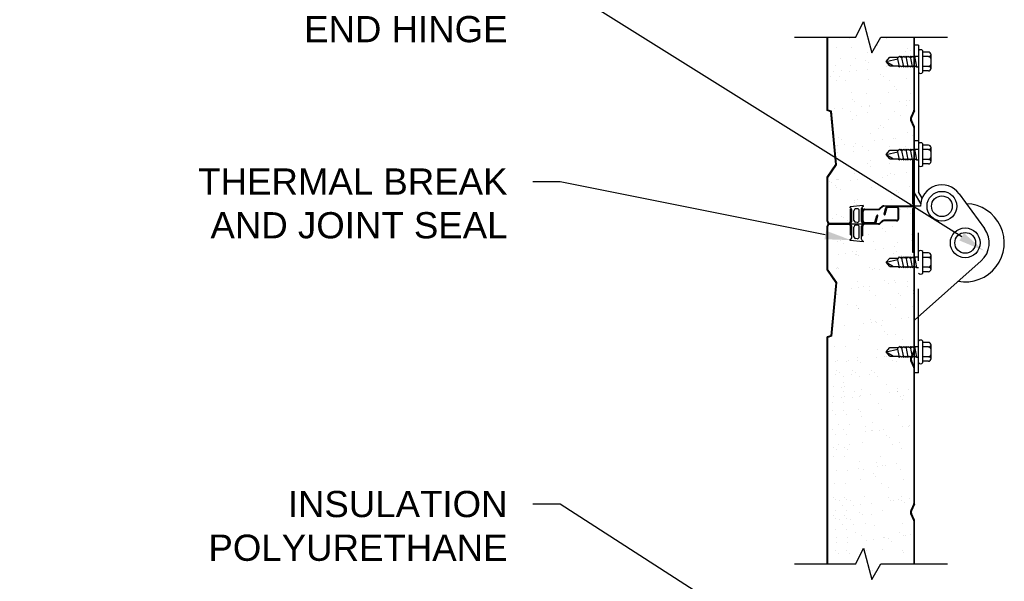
# Model space of a CAD drawing. Header units: inches. Extents: x 168.8 to 189.1, y 234.4 to 247.7.
# Tile 2 of 6: x 171.8 to 175.3, y 241.4 to 243.5. Entities that reach past the tile are written whole.
import ezdxf
from ezdxf import colors
from ezdxf.entities.mleader import LeaderData, LeaderLine
from ezdxf.math import Vec2, Vec3

# ---------------------------------------------------------------- set-up
doc = ezdxf.new("R2010")
doc.units = ezdxf.units.IN
doc.header["$LTSCALE"] = 0.25
doc.header["$MEASUREMENT"] = 0
doc.linetypes.add('HIDDEN3', pattern=[0.09375, 0.0625, -0.03125])
doc.layers.add('594', color=7, linetype='Continuous')
doc.layers.add('ANNOTATIONS', color=1, linetype='Continuous')
doc.styles.add('ARIAL', font='arial.ttf', dxfattribs={"height": 0.09375})

msp = doc.modelspace()

# ---------------------------------------------------------------- linework, layer by layer
at = {"layer": '594'}
for p, q in [((174.81678, 243.39176), (174.84394, 243.44816)), ((174.84394, 243.44816), (174.8745, 243.33612)), ((174.59734, 243.39176), (174.81678, 243.39176)), ((174.71466, 243.1296), (174.71466, 243.39176)), ((174.71716, 243.13143), (174.71716, 243.39176)), ((174.79495, 243.38637), (174.79495, 243.38637)), ((174.8745, 243.33612), (174.9063, 243.39176)), ((174.9063, 243.39176), (175.14448, 243.39176)), ((174.92583, 243.38804), (174.92583, 243.38804)), ((175.02513, 243.13236), (175.02513, 243.39176)), ((175.02716, 243.13236), (175.02716, 243.39176)), ((174.74879, 243.35425), (174.74879, 243.35425)), ((174.80257, 243.35425), (174.80257, 243.35425)), ((174.89549, 243.36299), (174.89549, 243.36299)), ((175.00264, 243.35253), (175.00264, 243.35253)), ((175.01186, 243.34409), (175.01186, 243.34409)), ((175.04138, 243.36372), (175.02716, 243.36372)), ((175.04138, 243.36372), (175.04138, 242.83955)), ((175.05692, 243.2665), (175.05692, 243.34376)), ((174.76191, 243.31435), (174.76191, 243.31435)), ((174.81569, 243.31435), (174.81569, 243.31435)), ((174.85234, 243.30865), (174.85234, 243.30865)), ((174.85839, 243.3363), (174.85839, 243.3363)), ((174.92606, 243.30513), (174.93856, 243.32036)), ((174.92606, 243.30513), (174.96712, 243.31523)), ((174.93856, 243.32036), (174.96997, 243.32036)), ((174.9731, 243.28614), (174.96606, 243.32036)), ((174.96997, 243.32036), (174.9731, 243.32411)), ((174.9731, 243.32411), (174.97778, 243.32036)), ((174.97778, 243.32036), (174.98091, 243.32411)), ((174.98091, 243.32411), (174.98559, 243.32036)), ((174.98873, 243.28614), (174.98091, 243.32411)), ((174.98559, 243.32036), (174.98873, 243.32411)), ((174.98873, 243.32411), (174.9934, 243.32036)), ((174.9934, 243.32036), (174.99654, 243.32411)), ((174.99344, 243.34116), (174.99344, 243.34116)), ((174.99654, 243.32411), (175.00122, 243.32036)), ((175.00435, 243.28614), (174.99654, 243.32411)), ((175.00122, 243.32036), (175.00435, 243.32411)), ((175.00435, 243.32411), (175.00903, 243.32036)), ((175.00903, 243.32036), (175.01216, 243.32411)), ((175.01216, 243.32411), (175.01684, 243.32036)), ((175.01998, 243.28614), (175.01216, 243.32411)), ((175.01684, 243.32036), (175.01998, 243.32411)), ((175.01998, 243.32411), (175.02465, 243.32036)), ((175.02465, 243.32036), (175.02779, 243.32411)), ((175.02779, 243.32411), (175.04138, 243.32411)), ((175.0356, 243.28614), (175.02779, 243.32411)), ((175.07685, 243.33872), (175.05692, 243.33872)), ((175.07685, 243.32271), (175.05692, 243.32271)), ((175.08622, 243.28091), (175.08622, 243.32935)), ((174.74432, 243.29003), (174.74432, 243.29003)), ((174.7981, 243.29003), (174.7981, 243.29003)), ((174.85935, 243.27767), (174.85935, 243.27767)), ((174.86155, 243.30021), (174.86155, 243.30021)), ((174.93856, 243.28989), (174.92606, 243.30513)), ((174.92606, 243.30513), (174.952, 243.28989)), ((174.92726, 243.28662), (174.92726, 243.28662)), ((174.92898, 243.2917), (174.92898, 243.2917)), ((174.93856, 243.28989), (174.96842, 243.28989)), ((174.96842, 243.28989), (174.9731, 243.28614)), ((174.9731, 243.28614), (174.97624, 243.28989)), ((174.97624, 243.28989), (174.98091, 243.28614)), ((174.98091, 243.28614), (174.98405, 243.28989)), ((174.98405, 243.28989), (174.98873, 243.28614)), ((174.98873, 243.28614), (174.99186, 243.28989)), ((174.99186, 243.28989), (174.99654, 243.28614)), ((174.99654, 243.28614), (174.99967, 243.28989)), ((174.99967, 243.28989), (175.00435, 243.28614)), ((175.00435, 243.28614), (175.00749, 243.28989)), ((175.00749, 243.28989), (175.01216, 243.28614)), ((175.01216, 243.28614), (175.0153, 243.28989)), ((175.0153, 243.28989), (175.01998, 243.28614)), ((175.01998, 243.28614), (175.02311, 243.28989)), ((175.02311, 243.28989), (175.02779, 243.28614)), ((175.02779, 243.28614), (175.03092, 243.28989)), ((175.03092, 243.28989), (175.0356, 243.28614)), ((175.0356, 243.28614), (175.04138, 243.28614)), ((175.07685, 243.28755), (175.05692, 243.28755)), ((174.7274, 243.25094), (174.7274, 243.25094)), ((174.73889, 243.2689), (174.73889, 243.2689)), ((174.75908, 243.25094), (174.75908, 243.25094)), ((174.76492, 243.27232), (174.76492, 243.27232)), ((174.79268, 243.2689), (174.79268, 243.2689)), ((174.8187, 243.27232), (174.8187, 243.27232)), ((174.86154, 243.23996), (174.86154, 243.23996)), ((174.90505, 243.26035), (174.90505, 243.26035)), ((174.91479, 243.25122), (174.91479, 243.25122)), ((174.93587, 243.23779), (174.93587, 243.23779)), ((174.99659, 243.24482), (174.99659, 243.24482)), ((175.07685, 243.27153), (175.05692, 243.27153)), ((174.74848, 243.23751), (174.74848, 243.23751)), ((174.78017, 243.23751), (174.78017, 243.23751)), ((174.95482, 243.21474), (174.95482, 243.21474)), ((174.96403, 243.2063), (174.96403, 243.2063)), ((174.80125, 243.19369), (174.80125, 243.19369)), ((174.80451, 243.17086), (174.80451, 243.17086)), ((174.85607, 243.18915), (174.85607, 243.18915)), ((174.93213, 243.19536), (174.93213, 243.19536)), ((175.01178, 243.18943), (175.01178, 243.18943)), ((174.73918, 243.13657), (174.73918, 243.13657)), ((174.77086, 243.13657), (174.77086, 243.13657)), ((174.81373, 243.16241), (174.81373, 243.16241)), ((174.83878, 243.14551), (174.83878, 243.14551)), ((174.86469, 243.14362), (174.86469, 243.14362)), ((174.8648, 243.14893), (174.8648, 243.14893)), ((174.90545, 243.15429), (174.90545, 243.15429)), ((174.97336, 243.16323), (174.97336, 243.16323)), ((174.99939, 243.16665), (174.99939, 243.16665)), ((174.99974, 243.14848), (174.99974, 243.14848)), ((175.00753, 243.16644), (175.00753, 243.16644)), ((174.72746, 243.12552), (174.71466, 243.1296)), ((174.7298, 243.1274), (174.71716, 243.13143)), ((174.74495, 242.93643), (174.72746, 243.12552)), ((174.74752, 242.93578), (174.7298, 243.1274)), ((174.79946, 243.12573), (174.79946, 243.12573)), ((174.8044, 243.09735), (174.8044, 243.09735)), ((174.82055, 243.1123), (174.82055, 243.1123)), ((174.85723, 243.12255), (174.85723, 243.12255)), ((174.93528, 243.09902), (174.93528, 243.09902)), ((174.95517, 243.12602), (174.95517, 243.12602)), ((174.97626, 243.11258), (174.97626, 243.11258)), ((175.0246, 243.12988), (175.01403, 243.10613)), ((175.02646, 243.12906), (175.01588, 243.1053)), ((174.89645, 243.06394), (174.89645, 243.06394)), ((174.90699, 243.07695), (174.90699, 243.07695)), ((174.91621, 243.06851), (174.91621, 243.06851)), ((175.0246, 243.07069), (175.01403, 243.09444)), ((175.02646, 243.07151), (175.01588, 243.09526)), ((175.02513, 242.79575), (175.02513, 243.06821)), ((175.02716, 242.79575), (175.02716, 243.06821)), ((174.73994, 243.04789), (174.73994, 243.04789)), ((174.75669, 243.03307), (174.75669, 243.03307)), ((174.86784, 243.04727), (174.86784, 243.04727)), ((174.95155, 243.0309), (174.95155, 243.0309)), ((174.95971, 243.02865), (174.95971, 243.02865)), ((175.00289, 243.05214), (175.00289, 243.05214)), ((175.01946, 243.03984), (175.01946, 243.03984)), ((174.75029, 243.0044), (174.75029, 243.0044)), ((174.7659, 243.02462), (174.7659, 243.02462)), ((174.77631, 243.00783), (174.77631, 243.00783)), ((174.80755, 243.00101), (174.80755, 243.00101)), ((174.81696, 243.01318), (174.81696, 243.01318)), ((174.83985, 243.00053), (174.83985, 243.00053)), ((174.88488, 243.02212), (174.88488, 243.02212)), ((174.9109, 243.02555), (174.9109, 243.02555)), ((174.93843, 243.00268), (174.93843, 243.00268)), ((174.96997, 242.98771), (174.9731, 242.99146)), ((174.9731, 242.99146), (174.97778, 242.98771)), ((174.97778, 242.98771), (174.98091, 242.99146)), ((174.98873, 242.95349), (174.98091, 242.99146)), ((174.98091, 242.99146), (174.98559, 242.98771)), ((174.98559, 242.98771), (174.98873, 242.99146)), ((174.98873, 242.99146), (174.9934, 242.98771)), ((174.9934, 242.98771), (174.99654, 242.99146)), ((174.99555, 243.00081), (174.99555, 243.00081)), ((174.99654, 242.99146), (175.00122, 242.98771)), ((175.00435, 242.95349), (174.99654, 242.99146)), ((175.00122, 242.98771), (175.00435, 242.99146)), ((175.00435, 242.99146), (175.00903, 242.98771)), ((175.00903, 242.98771), (175.01216, 242.99146)), ((175.01998, 242.95349), (175.01216, 242.99146)), ((175.01216, 242.99146), (175.01684, 242.98771)), ((175.01684, 242.98771), (175.01998, 242.99146)), ((175.01998, 242.99146), (175.02465, 242.98771)), ((175.02465, 242.98771), (175.02779, 242.99146)), ((175.04138, 243.022), (175.02716, 243.022)), ((175.0356, 242.95349), (175.02779, 242.99146)), ((175.02779, 242.99146), (175.04138, 242.99146)), ((175.05692, 242.93384), (175.05692, 243.0111)), ((175.07685, 243.00607), (175.05692, 243.00607)), ((175.08622, 242.94825), (175.08622, 242.99669)), ((174.75085, 242.97986), (174.75085, 242.97986)), ((174.8094, 242.98476), (174.8094, 242.98476)), ((174.86093, 242.9871), (174.86093, 242.9871)), ((174.92606, 242.97247), (174.93856, 242.98771)), ((174.92606, 242.97247), (174.96712, 242.98257)), ((174.93856, 242.95724), (174.92606, 242.97247)), ((174.92606, 242.97247), (174.952, 242.95724)), ((174.93856, 242.98771), (174.96997, 242.98771)), ((174.93856, 242.95724), (174.96842, 242.95724)), ((174.9731, 242.95349), (174.96606, 242.98771)), ((174.96842, 242.95724), (174.9731, 242.95349)), ((174.9731, 242.95349), (174.97624, 242.95724)), ((174.97624, 242.95724), (174.98091, 242.95349)), ((174.98091, 242.95349), (174.98405, 242.95724)), ((174.98405, 242.95724), (174.98873, 242.95349)), ((174.98873, 242.95349), (174.99186, 242.95724)), ((174.99186, 242.95724), (174.99654, 242.95349)), ((174.99654, 242.95349), (174.99967, 242.95724)), ((174.99967, 242.95724), (175.00435, 242.95349)), ((175.00435, 242.95349), (175.00749, 242.95724)), ((175.00749, 242.95724), (175.01216, 242.95349)), ((175.01216, 242.95349), (175.0153, 242.95724)), ((175.0153, 242.95724), (175.01998, 242.95349)), ((175.01998, 242.95349), (175.02311, 242.95724)), ((175.02311, 242.95724), (175.02779, 242.95349)), ((175.02779, 242.95349), (175.03092, 242.95724)), ((175.03092, 242.95724), (175.0356, 242.95349)), ((175.07685, 242.99005), (175.05692, 242.99005)), ((174.71466, 242.89145), (174.74495, 242.93643)), ((174.71716, 242.89069), (174.74752, 242.93578)), ((174.78113, 242.93846), (174.78113, 242.93846)), ((174.85917, 242.93916), (174.85917, 242.93916)), ((174.86838, 242.93072), (174.86838, 242.93072)), ((174.87099, 242.95093), (174.87099, 242.95093)), ((174.93684, 242.93874), (174.93684, 242.93874)), ((175.01966, 242.952), (175.01966, 242.79575)), ((175.02513, 242.952), (175.01966, 242.952)), ((175.0356, 242.95349), (175.04138, 242.95349)), ((175.07685, 242.95489), (175.05692, 242.95489)), ((175.07685, 242.93888), (175.05692, 242.93888)), ((174.71466, 242.73372), (174.71466, 242.89145)), ((174.71716, 242.73372), (174.71716, 242.89069)), ((174.8107, 242.90467), (174.8107, 242.90467)), ((174.86306, 242.88979), (174.86306, 242.88979)), ((174.91188, 242.89086), (174.91188, 242.89086)), ((174.93098, 242.89873), (174.93098, 242.89873)), ((174.94158, 242.90634), (174.94158, 242.90634)), ((174.957, 242.90216), (174.957, 242.90216)), ((174.99765, 242.90751), (174.99765, 242.90751)), ((174.72452, 242.87504), (174.72452, 242.87504)), ((174.72847, 242.87207), (174.72847, 242.87207)), ((174.7456, 242.86161), (174.7456, 242.86161)), ((174.74624, 242.85521), (174.74624, 242.85521)), ((174.7477, 242.88351), (174.7477, 242.88351)), ((174.75266, 242.88161), (174.75266, 242.88161)), ((174.75569, 242.88407), (174.75569, 242.88407)), ((174.79639, 242.88101), (174.79639, 242.88101)), ((174.82241, 242.88444), (174.82241, 242.88444)), ((174.87414, 242.85459), (174.87414, 242.85459)), ((174.88023, 242.87532), (174.88023, 242.87532)), ((174.90131, 242.86189), (174.90131, 242.86189)), ((175.00919, 242.85946), (175.00919, 242.85946)), ((174.76158, 242.84697), (174.76158, 242.84697)), ((174.96165, 242.84525), (174.96165, 242.84525)), ((174.97087, 242.83681), (174.97087, 242.83681)), ((175.04928, 242.79742), (175.02716, 242.83574)), ((175.05448, 242.81685), (175.04138, 242.83955)), ((175.18631, 242.83257), (175.2777, 242.70751)), ((174.84325, 242.79013), (174.79638, 242.7852)), ((174.79638, 242.78191), (174.79638, 242.7852)), ((174.81134, 242.80137), (174.81134, 242.80137)), ((174.81385, 242.80833), (174.81385, 242.80833)), ((174.82056, 242.79293), (174.82056, 242.79293)), ((174.82151, 242.81325), (174.82151, 242.81325)), ((174.837, 242.73361), (174.837, 242.78001)), ((174.8395, 242.78044), (174.84153, 242.78044)), ((174.8395, 242.73528), (174.8395, 242.78044)), ((174.84153, 242.73528), (174.84153, 242.78044)), ((174.84325, 242.79013), (174.84325, 242.787)), ((174.91103, 242.78728), (174.90301, 242.77926)), ((174.91246, 242.78584), (174.90444, 242.77782)), ((174.91677, 242.78966), (175.01903, 242.78966)), ((175.01903, 242.78763), (174.91677, 242.78763)), ((174.91816, 242.75939), (174.92355, 242.78004)), ((175.01903, 242.7856), (174.93337, 242.7856)), ((174.96247, 242.78357), (174.93337, 242.78357)), ((174.94473, 242.81), (174.94473, 242.81)), ((174.97722, 242.81353), (174.97722, 242.81353)), ((175.01436, 242.79695), (175.01436, 242.79695)), ((175.01966, 242.79575), (175.02513, 242.79575)), ((175.04865, 242.78763), (175.02716, 242.78763)), ((174.74939, 242.75886), (174.74939, 242.75886)), ((174.7649, 242.74983), (174.7649, 242.74983)), ((174.77457, 242.74868), (174.77457, 242.74868)), ((174.79763, 242.73372), (174.79763, 242.77732)), ((174.79763, 242.77732), (174.80013, 242.77732)), ((174.80013, 242.73372), (174.80013, 242.77732)), ((174.80263, 242.73361), (174.80263, 242.77492)), ((174.81044, 242.73691), (174.81044, 242.77162)), ((174.82229, 242.7785), (174.81604, 242.77784)), ((174.82919, 242.73625), (174.82919, 242.77228)), ((174.84356, 242.73528), (174.84356, 242.76935)), ((174.84966, 242.77747), (174.8987, 242.77747)), ((174.84966, 242.77544), (174.8987, 242.77544)), ((174.88676, 242.73369), (174.89239, 242.75441)), ((174.88872, 242.73316), (174.89435, 242.75388)), ((174.89068, 242.73262), (174.89631, 242.75335)), ((174.92013, 242.75888), (174.92551, 242.77952)), ((174.92209, 242.75837), (174.92748, 242.77901)), ((174.96856, 242.74341), (174.96856, 242.77747)), ((174.9706, 242.74341), (174.9706, 242.77747)), ((174.97708, 242.77534), (174.97708, 242.77534)), ((175.0031, 242.77877), (175.0031, 242.77877)), ((175.01234, 242.76312), (175.01234, 242.76312)), ((175.01966, 242.7795), (175.01966, 242.62325)), ((175.02513, 242.7795), (175.01966, 242.7795)), ((175.02513, 242.27267), (175.02513, 242.7795)), ((175.02716, 242.27267), (175.02716, 242.7795)), ((174.71466, 242.55881), (174.71466, 242.71638)), ((174.71716, 242.55957), (174.71716, 242.71638)), ((174.72325, 242.72763), (174.79153, 242.72763)), ((174.72325, 242.72513), (174.79153, 242.72513)), ((174.72325, 242.72497), (174.79153, 242.72497)), ((174.79153, 242.72247), (174.72325, 242.72247)), ((174.73392, 242.74333), (174.73392, 242.74333)), ((174.78599, 242.7364), (174.78599, 242.7364)), ((174.79638, 242.72662), (174.79638, 242.72348)), ((174.79638, 242.72513), (174.84285, 242.72513)), ((174.79763, 242.68497), (174.79763, 242.71638)), ((174.80013, 242.68497), (174.80013, 242.71638)), ((174.80263, 242.67518), (174.80263, 242.71649)), ((174.81044, 242.67848), (174.81044, 242.71319)), ((174.82229, 242.73004), (174.81604, 242.73069)), ((174.82229, 242.72006), (174.81604, 242.71941)), ((174.82919, 242.67782), (174.82919, 242.71385)), ((174.837, 242.67009), (174.837, 242.71649)), ((174.8395, 242.68185), (174.8395, 242.71685)), ((174.84153, 242.68185), (174.84153, 242.71685)), ((174.84285, 242.72342), (174.84285, 242.72668)), ((174.89854, 242.72497), (174.84763, 242.72497)), ((174.89854, 242.72294), (174.84763, 242.72294)), ((174.84966, 242.72919), (174.88088, 242.72919)), ((174.84966, 242.72716), (174.88088, 242.72716)), ((174.84966, 242.72513), (174.88088, 242.72513)), ((174.91103, 242.73494), (174.90285, 242.72676)), ((174.91246, 242.7335), (174.90429, 242.72532)), ((174.96247, 242.73732), (174.91677, 242.73732)), ((174.96247, 242.73528), (174.91677, 242.73528)), ((174.94788, 242.71365), (174.94788, 242.71365)), ((174.79763, 242.68497), (174.80013, 242.68497)), ((174.84153, 242.68185), (174.8395, 242.68185)), ((174.86189, 242.68804), (174.86189, 242.68804)), ((174.91382, 242.70746), (174.91382, 242.70746)), ((174.92304, 242.69902), (174.92304, 242.69902)), ((175.0176, 242.68833), (175.0176, 242.68833)), ((174.75254, 242.66252), (174.75254, 242.66252)), ((174.76352, 242.66358), (174.76352, 242.66358)), ((174.77273, 242.65514), (174.77273, 242.65514)), ((174.79638, 242.6649), (174.79638, 242.66819)), ((174.84325, 242.65997), (174.79638, 242.6649)), ((174.82229, 242.6716), (174.81604, 242.67226)), ((174.84325, 242.6631), (174.84325, 242.65997)), ((174.88044, 242.66191), (174.88044, 242.66191)), ((174.95526, 242.64301), (174.95526, 242.64301)), ((174.96654, 242.65916), (174.96654, 242.65916)), ((175.01549, 242.66678), (175.01549, 242.66678)), ((174.754, 242.61652), (174.754, 242.61652)), ((174.78002, 242.61994), (174.78002, 242.61994)), ((174.80528, 242.62463), (174.80528, 242.62463)), ((174.81623, 242.61528), (174.81623, 242.61528)), ((174.82015, 242.61564), (174.82015, 242.61564)), ((174.82067, 242.62529), (174.82067, 242.62529)), ((174.82637, 242.6112), (174.82637, 242.6112)), ((174.88859, 242.63424), (174.88859, 242.63424)), ((174.91461, 242.63766), (174.91461, 242.63766)), ((174.95103, 242.61731), (174.95103, 242.61731)), ((174.96099, 242.62491), (174.96099, 242.62491)), ((174.96997, 242.60247), (174.9731, 242.60622)), ((174.9731, 242.60622), (174.97778, 242.60247)), ((174.97778, 242.60247), (174.98091, 242.60622)), ((174.98873, 242.56825), (174.98091, 242.60622)), ((174.98091, 242.60622), (174.98559, 242.60247)), ((174.98207, 242.61148), (174.98207, 242.61148)), ((174.98559, 242.60247), (174.98873, 242.60622)), ((174.98873, 242.60622), (174.9934, 242.60247)), ((174.9934, 242.60247), (174.99654, 242.60622)), ((174.99654, 242.60622), (175.00122, 242.60247)), ((175.00435, 242.56825), (174.99654, 242.60622)), ((175.00122, 242.60247), (175.00435, 242.60622)), ((175.00435, 242.60622), (175.00903, 242.60247)), ((175.00903, 242.60247), (175.01216, 242.60622)), ((175.01998, 242.56825), (175.01216, 242.60622)), ((175.01216, 242.60622), (175.01684, 242.60247)), ((175.01631, 242.61356), (175.01631, 242.61356)), ((175.01684, 242.60247), (175.01998, 242.60622)), ((175.01966, 242.62325), (175.02513, 242.62325)), ((175.01998, 242.60622), (175.02465, 242.60247)), ((175.02465, 242.60247), (175.02779, 242.60622)), ((175.0356, 242.56825), (175.02779, 242.60622)), ((175.02779, 242.60622), (175.04138, 242.60622)), ((175.05692, 242.54861), (175.05692, 242.62587)), ((175.07685, 242.62083), (175.05692, 242.62083)), ((175.07685, 242.60482), (175.05692, 242.60482)), ((175.08622, 242.56302), (175.08622, 242.61146)), ((174.75266, 242.56865), (174.75266, 242.56865)), ((174.866, 242.56967), (174.866, 242.56967)), ((174.92606, 242.58724), (174.93856, 242.60247)), ((174.92606, 242.58724), (174.96712, 242.59734)), ((174.93856, 242.572), (174.92606, 242.58724)), ((174.92606, 242.58724), (174.952, 242.572)), ((174.93856, 242.60247), (174.96997, 242.60247)), ((174.93856, 242.572), (174.96842, 242.572)), ((174.9731, 242.56825), (174.96606, 242.60247)), ((174.96842, 242.572), (174.9731, 242.56825)), ((174.9731, 242.56825), (174.97624, 242.572)), ((174.97624, 242.572), (174.98091, 242.56825)), ((174.98091, 242.56825), (174.98405, 242.572)), ((174.98405, 242.572), (174.98873, 242.56825)), ((174.98873, 242.56825), (174.99186, 242.572)), ((174.99186, 242.572), (174.99654, 242.56825)), ((174.99654, 242.56825), (174.99967, 242.572)), ((174.99967, 242.572), (175.00435, 242.56825)), ((175.00435, 242.56825), (175.00749, 242.572)), ((175.00749, 242.572), (175.01216, 242.56825)), ((175.01216, 242.56825), (175.0153, 242.572)), ((175.0153, 242.572), (175.01998, 242.56825)), ((175.01998, 242.56825), (175.02311, 242.572)), ((175.02311, 242.572), (175.02779, 242.56825)), ((175.02716, 242.37994), (175.26551, 242.59257)), ((175.02779, 242.56825), (175.03092, 242.572)), ((175.03092, 242.572), (175.0356, 242.56825)), ((175.07685, 242.56966), (175.05692, 242.56966)), ((174.71466, 242.55881), (174.74495, 242.51382)), ((174.71716, 242.55957), (174.74752, 242.51448)), ((174.7477, 242.56674), (174.7477, 242.56674)), ((174.75569, 242.56618), (174.75569, 242.56618)), ((174.87522, 242.56123), (174.87522, 242.56123)), ((174.88359, 242.56557), (174.88359, 242.56557)), ((174.90227, 242.56284), (174.90227, 242.56284)), ((175.0356, 242.56825), (175.04138, 242.56825)), ((175.07685, 242.55364), (175.05692, 242.55364)), ((174.74495, 242.51382), (174.72746, 242.32473)), ((174.74752, 242.51448), (174.7298, 242.32285)), ((174.8233, 242.5193), (174.8233, 242.5193)), ((174.84566, 242.49942), (174.84566, 242.49942)), ((174.86677, 242.50191), (174.86677, 242.50191)), ((174.91872, 242.52137), (174.91872, 242.52137)), ((174.93469, 242.51085), (174.93469, 242.51085)), ((174.95418, 242.52097), (174.95418, 242.52097)), ((174.96071, 242.51427), (174.96071, 242.51427)), ((175.00136, 242.51963), (175.00136, 242.51963)), ((175.00137, 242.49971), (175.00137, 242.49971)), ((174.75085, 242.4704), (174.75085, 242.4704)), ((174.8001, 242.49313), (174.8001, 242.49313)), ((174.82612, 242.49655), (174.82612, 242.49655)), ((174.86675, 242.48599), (174.86675, 242.48599)), ((174.88674, 242.46923), (174.88674, 242.46923)), ((174.96848, 242.47577), (174.96848, 242.47577)), ((174.9777, 242.46732), (174.9777, 242.46732)), ((175.02179, 242.47409), (175.02179, 242.47409)), ((175.02246, 242.48627), (175.02246, 242.48627)), ((174.78695, 242.43735), (174.78695, 242.43735)), ((174.81818, 242.43188), (174.81818, 242.43188)), ((174.94265, 242.43763), (174.94265, 242.43763)), ((174.82645, 242.42296), (174.82645, 242.42296)), ((174.82739, 242.42344), (174.82739, 242.42344)), ((174.95733, 242.42463), (174.95733, 242.42463)), ((175.0212, 242.42746), (175.0212, 242.42746)), ((175.02716, 242.19185), (175.02716, 242.39263)), ((175.04138, 242.19185), (175.04138, 242.39263)), ((174.77828, 242.3608), (174.77828, 242.3608)), ((174.8462, 242.36974), (174.8462, 242.36974)), ((174.87089, 242.38358), (174.87089, 242.38358)), ((174.87222, 242.37317), (174.87222, 242.37317)), ((174.88605, 242.37422), (174.88605, 242.37422)), ((174.88989, 242.37289), (174.88989, 242.37289)), ((174.90713, 242.36079), (174.90713, 242.36079)), ((174.91287, 242.37852), (174.91287, 242.37852)), ((174.98079, 242.38746), (174.98079, 242.38746)), ((175.00681, 242.39089), (175.00681, 242.39089)), ((174.72746, 242.32473), (174.71466, 242.32066)), ((174.7298, 242.32285), (174.71716, 242.31883)), ((174.8296, 242.32662), (174.8296, 242.32662)), ((174.92066, 242.33798), (174.92066, 242.33798)), ((174.92987, 242.32953), (174.92987, 242.32953)), ((174.96047, 242.32829), (174.96047, 242.32829)), ((174.71466, 241.50866), (174.71466, 242.32066)), ((174.71716, 241.50866), (174.71716, 242.31883)), ((174.82733, 242.31215), (174.82733, 242.31215)), ((174.97337, 242.28967), (174.97337, 242.28967)), ((174.98304, 242.31243), (174.98304, 242.31243)), ((175.05692, 242.22837), (175.05692, 242.30563)), ((175.07685, 242.3006), (175.05692, 242.3006)), ((175.08622, 242.24278), (175.08622, 242.29122)), ((174.74032, 242.28565), (174.74032, 242.28565)), ((174.77957, 242.28565), (174.77957, 242.28565)), ((174.89304, 242.27655), (174.89304, 242.27655)), ((174.92606, 242.267), (174.93856, 242.28224)), ((174.92606, 242.267), (174.96712, 242.2771)), ((174.92606, 242.267), (174.952, 242.25177)), ((174.93856, 242.25177), (174.92606, 242.267)), ((174.93856, 242.28224), (174.96997, 242.28224)), ((174.93856, 242.25177), (174.96842, 242.25177)), ((174.9731, 242.24802), (174.96606, 242.28224)), ((174.96842, 242.25177), (174.9731, 242.24802)), ((174.96997, 242.28224), (174.9731, 242.28599)), ((174.9731, 242.28599), (174.97778, 242.28224)), ((174.9731, 242.24802), (174.97624, 242.25177)), ((174.97624, 242.25177), (174.98091, 242.24802)), ((174.97778, 242.28224), (174.98091, 242.28599)), ((174.98873, 242.24802), (174.98091, 242.28599)), ((174.98091, 242.28599), (174.98559, 242.28224)), ((174.98091, 242.24802), (174.98405, 242.25177)), ((174.98405, 242.25177), (174.98873, 242.24802)), ((174.98559, 242.28224), (174.98873, 242.28599)), ((174.98873, 242.28599), (174.9934, 242.28224)), ((174.98873, 242.24802), (174.99186, 242.25177)), ((174.99186, 242.25177), (174.99654, 242.24802)), ((174.9934, 242.28224), (174.99654, 242.28599)), ((175.00435, 242.24802), (174.99654, 242.28599)), ((174.99654, 242.28599), (175.00122, 242.28224)), ((174.99654, 242.24802), (174.99967, 242.25177)), ((174.99967, 242.25177), (175.00435, 242.24802)), ((175.00122, 242.28224), (175.00435, 242.28599)), ((175.00435, 242.28599), (175.00903, 242.28224)), ((175.00435, 242.24802), (175.00749, 242.25177)), ((175.00749, 242.25177), (175.01216, 242.24802)), ((175.00903, 242.28224), (175.01216, 242.28599)), ((175.01998, 242.24802), (175.01216, 242.28599)), ((175.01216, 242.28599), (175.01684, 242.28224)), ((175.01216, 242.24802), (175.0153, 242.25177)), ((175.0246, 242.27019), (175.01403, 242.24644)), ((175.0153, 242.25177), (175.01998, 242.24802)), ((175.02646, 242.26937), (175.01588, 242.24562)), ((175.01684, 242.28224), (175.01998, 242.28599)), ((175.01998, 242.28599), (175.02465, 242.28224)), ((175.01998, 242.24802), (175.02311, 242.25177)), ((175.02311, 242.25177), (175.02779, 242.24802)), ((175.02465, 242.28224), (175.02779, 242.28599)), ((175.0356, 242.24802), (175.02779, 242.28599)), ((175.02779, 242.28599), (175.04138, 242.28599)), ((175.02779, 242.24802), (175.03092, 242.25177)), ((175.03092, 242.25177), (175.0356, 242.24802)), ((175.07685, 242.28458), (175.05692, 242.28458)), ((174.74449, 242.23206), (174.74449, 242.23206)), ((174.75256, 242.2353), (174.75256, 242.2353)), ((174.78373, 242.23206), (174.78373, 242.23206)), ((174.7918, 242.2353), (174.7918, 242.2353)), ((174.82307, 242.24579), (174.82307, 242.24579)), ((174.82438, 242.23741), (174.82438, 242.23741)), ((174.83274, 242.23028), (174.83274, 242.23028)), ((174.8923, 242.24635), (174.8923, 242.24635)), ((174.91832, 242.24978), (174.91832, 242.24978)), ((174.92643, 242.24901), (174.92643, 242.24901)), ((174.94751, 242.23558), (174.94751, 242.23558)), ((174.96362, 242.23195), (174.96362, 242.23195)), ((175.0246, 242.211), (175.01403, 242.23475)), ((175.02646, 242.21182), (175.01588, 242.23558)), ((175.0356, 242.24802), (175.04138, 242.24802)), ((175.07685, 242.24942), (175.05692, 242.24942)), ((175.07685, 242.23341), (175.05692, 242.23341)), ((174.74352, 242.18694), (174.74352, 242.18694)), ((174.74864, 242.20018), (174.74864, 242.20018)), ((174.75786, 242.19174), (174.75786, 242.19174)), ((174.80102, 242.18694), (174.80102, 242.18694)), ((174.80614, 242.20018), (174.80614, 242.20018)), ((174.81535, 242.19174), (174.81535, 242.19174)), ((174.86771, 242.18694), (174.86771, 242.18694)), ((174.87283, 242.20018), (174.87283, 242.20018)), ((174.88205, 242.19174), (174.88205, 242.19174)), ((175.02342, 242.18722), (175.02342, 242.18722)), ((175.02513, 241.7258), (175.02513, 242.20852)), ((175.02716, 241.7258), (175.02716, 242.20852)), ((175.04138, 242.19185), (175.02716, 242.19185)), ((174.77186, 242.15916), (174.77186, 242.15916)), ((174.772, 242.1802), (174.772, 242.1802)), ((174.8295, 242.1802), (174.8295, 242.1802)), ((174.89619, 242.1802), (174.89619, 242.1802)), ((174.92555, 242.15188), (174.92555, 242.15188)), ((174.736, 242.14363), (174.736, 242.14363)), ((174.76456, 242.14087), (174.76456, 242.14087)), ((174.77186, 242.12353), (174.77186, 242.12353)), ((174.77524, 242.14363), (174.77524, 242.14363)), ((174.8111, 242.12353), (174.8111, 242.12353)), ((174.83589, 242.13394), (174.83589, 242.13394)), ((174.87048, 242.11402), (174.87048, 242.11402)), ((174.9384, 242.12296), (174.9384, 242.12296)), ((174.96442, 242.12639), (174.96442, 242.12639)), ((174.96677, 242.13561), (174.96677, 242.13561)), ((174.96681, 242.12381), (174.96681, 242.12381)), ((175.00507, 242.13174), (175.00507, 242.13174)), ((174.73219, 242.08448), (174.73219, 242.08448)), ((174.736, 242.108), (174.736, 242.108)), ((174.76456, 242.10524), (174.76456, 242.10524)), ((174.77143, 242.08448), (174.77143, 242.08448)), ((174.77524, 242.108), (174.77524, 242.108)), ((174.80381, 242.10524), (174.80381, 242.10524)), ((174.82983, 242.10867), (174.82983, 242.10867)), ((174.83219, 242.11009), (174.83219, 242.11009)), ((174.89934, 242.08386), (174.89934, 242.08386)), ((174.97531, 242.10628), (174.97531, 242.10628)), ((174.98453, 242.09783), (174.98453, 242.09783)), ((174.98789, 242.11038), (174.98789, 242.11038)), ((174.73534, 242.0574), (174.73534, 242.0574)), ((174.74275, 242.04218), (174.74275, 242.04218)), ((174.77458, 242.0574), (174.77458, 242.0574)), ((174.78199, 242.04218), (174.78199, 242.04218)), ((174.82501, 242.06239), (174.82501, 242.06239)), ((174.83422, 242.05395), (174.83422, 242.05395)), ((174.90809, 242.06174), (174.90809, 242.06174)), ((174.75352, 242.00551), (174.75352, 242.00551)), ((174.79277, 242.00551), (174.79277, 242.00551)), ((174.83904, 242.0376), (174.83904, 242.0376)), ((174.87772, 242.01409), (174.87772, 242.01409)), ((174.96992, 242.03927), (174.96992, 242.03927)), ((174.73534, 241.98814), (174.73534, 241.98814)), ((174.74275, 241.97291), (174.74275, 241.97291)), ((174.77458, 241.98814), (174.77458, 241.98814)), ((174.78199, 241.97291), (174.78199, 241.97291)), ((174.84991, 241.98186), (174.84991, 241.98186)), ((174.85148, 241.99832), (174.85148, 241.99832)), ((174.87257, 241.98489), (174.87257, 241.98489)), ((174.87593, 241.98528), (174.87593, 241.98528)), ((174.90249, 241.98752), (174.90249, 241.98752)), ((174.91658, 241.99063), (174.91658, 241.99063)), ((174.9845, 241.99957), (174.9845, 241.99957)), ((175.00719, 241.9986), (175.00719, 241.9986)), ((175.01052, 242.003), (175.01052, 242.003)), ((174.75352, 241.93625), (174.75352, 241.93625)), ((174.79277, 241.93625), (174.79277, 241.93625)), ((174.84219, 241.94126), (174.84219, 241.94126)), ((174.92749, 241.96849), (174.92749, 241.96849)), ((174.9367, 241.96004), (174.9367, 241.96004)), ((174.94847, 241.93653), (174.94847, 241.93653)), ((174.97307, 241.94293), (174.97307, 241.94293)), ((174.73794, 241.9246), (174.73794, 241.9246)), ((174.74715, 241.91616), (174.74715, 241.91616)), ((174.77718, 241.9246), (174.77718, 241.9246)), ((174.7864, 241.91616), (174.7864, 241.91616)), ((174.9802, 241.92018), (174.9802, 241.92018)), ((174.73849, 241.89179), (174.73849, 241.89179)), ((174.77773, 241.89179), (174.77773, 241.89179)), ((174.8299, 241.8763), (174.8299, 241.8763)), ((174.89186, 241.87312), (174.89186, 241.87312)), ((174.90564, 241.89118), (174.90564, 241.89118)), ((174.96268, 241.86725), (174.96268, 241.86725)), ((174.7482, 241.84417), (174.7482, 241.84417)), ((174.78745, 241.84417), (174.78745, 241.84417)), ((174.82809, 241.84953), (174.82809, 241.84953)), ((174.84534, 241.84491), (174.84534, 241.84491)), ((174.87966, 241.8307), (174.87966, 241.8307)), ((174.89601, 241.85847), (174.89601, 241.85847)), ((174.91295, 241.85968), (174.91295, 241.85968)), ((174.92203, 241.86189), (174.92203, 241.86189)), ((174.97622, 241.84658), (174.97622, 241.84658)), ((174.74164, 241.79545), (174.74164, 241.79545)), ((174.78088, 241.79545), (174.78088, 241.79545)), ((174.83315, 241.81104), (174.83315, 241.81104)), ((174.88888, 241.82225), (174.88888, 241.82225)), ((174.90879, 241.79484), (174.90879, 241.79484)), ((174.98885, 241.81133), (174.98885, 241.81133)), ((174.93238, 241.78239), (174.93238, 241.78239)), ((174.73729, 241.74763), (174.73729, 241.74763)), ((174.74283, 241.73851), (174.74283, 241.73851)), ((174.75838, 241.7342), (174.75838, 241.7342)), ((174.77654, 241.74763), (174.77654, 241.74763)), ((174.78207, 241.73851), (174.78207, 241.73851)), ((174.79762, 241.7342), (174.79762, 241.7342)), ((174.84849, 241.74857), (174.84849, 241.74857)), ((174.87419, 241.72614), (174.87419, 241.72614)), ((174.93225, 241.74791), (174.93225, 241.74791)), ((174.94211, 241.73508), (174.94211, 241.73508)), ((174.95333, 241.73448), (174.95333, 241.73448)), ((174.96813, 241.73851), (174.96813, 241.73851)), ((174.97937, 241.75024), (174.97937, 241.75024)), ((174.98215, 241.73679), (174.98215, 241.73679)), ((174.99136, 241.72834), (174.99136, 241.72834)), ((175.00878, 241.74386), (175.00878, 241.74386)), ((175.0246, 241.72332), (175.01403, 241.69957)), ((174.74479, 241.69911), (174.74479, 241.69911)), ((174.76827, 241.71736), (174.76827, 241.71736)), ((174.78403, 241.69911), (174.78403, 241.69911)), ((174.80752, 241.71736), (174.80752, 241.71736)), ((174.83184, 241.6929), (174.83184, 241.6929)), ((174.83354, 241.72079), (174.83354, 241.72079)), ((174.91194, 241.6985), (174.91194, 241.6985)), ((175.02646, 241.72249), (175.01588, 241.69874)), ((175.02646, 241.66495), (175.01588, 241.6887)), ((174.73729, 241.68091), (174.73729, 241.68091)), ((174.74283, 241.67179), (174.74283, 241.67179)), ((174.75838, 241.66747), (174.75838, 241.66747)), ((174.77654, 241.68091), (174.77654, 241.68091)), ((174.78207, 241.67179), (174.78207, 241.67179)), ((174.79762, 241.66747), (174.79762, 241.66747)), ((174.84106, 241.68446), (174.84106, 241.68446)), ((174.87353, 241.68584), (174.87353, 241.68584)), ((174.98252, 241.6539), (174.98252, 241.6539)), ((175.0246, 241.66412), (175.01403, 241.68788)), ((175.02513, 241.50866), (175.02513, 241.66165)), ((175.02716, 241.50866), (175.02716, 241.66165)), ((174.74479, 241.63239), (174.74479, 241.63239)), ((174.76827, 241.65064), (174.76827, 241.65064)), ((174.78403, 241.63239), (174.78403, 241.63239)), ((174.80752, 241.65064), (174.80752, 241.65064)), ((174.81692, 241.62242), (174.81692, 241.62242)), ((174.85164, 241.65223), (174.85164, 241.65223)), ((174.88455, 241.6446), (174.88455, 241.6446)), ((174.97263, 241.62271), (174.97263, 241.62271)), ((174.74646, 241.58503), (174.74646, 241.58503)), ((174.74794, 241.60277), (174.74794, 241.60277)), ((174.78571, 241.58503), (174.78571, 241.58503)), ((174.78718, 241.60277), (174.78718, 241.60277)), ((174.838, 241.60899), (174.838, 241.60899)), ((174.85362, 241.59397), (174.85362, 241.59397)), ((174.87964, 241.5974), (174.87964, 241.5974)), ((174.91509, 241.60216), (174.91509, 241.60216)), ((174.92029, 241.60275), (174.92029, 241.60275)), ((174.93432, 241.599), (174.93432, 241.599)), ((174.94354, 241.59055), (174.94354, 241.59055)), ((174.98821, 241.61169), (174.98821, 241.61169)), ((174.99371, 241.60927), (174.99371, 241.60927)), ((175.01423, 241.61512), (175.01423, 241.61512)), ((174.74477, 241.55511), (174.74477, 241.55511)), ((174.78401, 241.55511), (174.78401, 241.55511)), ((174.81678, 241.50866), (174.84394, 241.56506)), ((174.84394, 241.56506), (174.8745, 241.45302)), ((174.85479, 241.55589), (174.85479, 241.55589)), ((174.91391, 241.56063), (174.91391, 241.56063)), ((174.98567, 241.55756), (174.98567, 241.55756)), ((174.98704, 241.55069), (174.98704, 241.55069)), ((174.75398, 241.54667), (174.75398, 241.54667)), ((174.79323, 241.54667), (174.79323, 241.54667)), ((174.59734, 241.50866), (174.81678, 241.50866)), ((174.8745, 241.45302), (174.9063, 241.50866)), ((174.87839, 241.48378), (174.87839, 241.48378)), ((174.9063, 241.50866), (175.14448, 241.50866))]:
    msp.add_line(p, q, dxfattribs=at)
at = {"layer": '594', "linetype": 'HIDDEN3'}
msp.add_line((175.04138, 242.39263), (175.04138, 242.78763), dxfattribs=at)
at = {"layer": '594'}
for centre, radius in [((175.12481, 242.78763), 0.0532), ((175.12481, 242.78763), 0.03711), ((175.20825, 242.65676), 0.0532), ((175.20825, 242.65676), 0.03711)]:
    msp.add_circle(centre, radius, dxfattribs=at)
for centre, radius, start, end in [((175.04915, 243.33748), 0.00999, 38.93592, 141.06408), ((175.07685, 243.32935), 0.00937, 0, 90), ((175.07685, 243.33208), 0.00937, 270, 351.61446), ((175.07685, 243.31333), 0.00937, 0, 90), ((175.07685, 243.29692), 0.00937, 270, 0), ((175.07685, 243.27817), 0.00937, 8.38554, 90), ((175.07685, 243.28091), 0.00937, 270, 0), ((175.04915, 243.27278), 0.00999, 218.93592, 321.06408), ((175.01903, 243.13236), 0.00609, 336.00105, 0), ((175.01903, 243.13236), 0.00813, 336.00105, 0), ((175.02716, 243.10028), 0.01438, 156.00105, 203.99895), ((175.02716, 243.10028), 0.01234, 156.00105, 203.99895), ((175.01903, 243.06821), 0.00609, 0, 23.99895), ((175.01903, 243.06821), 0.00813, 0, 23.99895), ((175.04915, 243.00482), 0.00999, 38.93592, 141.06408), ((175.07685, 242.99669), 0.00937, 0, 90), ((175.07685, 242.99942), 0.00937, 270, 351.61446), ((175.07685, 242.98067), 0.00937, 0, 90), ((175.07685, 242.96427), 0.00937, 270, 0), ((175.04915, 242.94012), 0.00999, 218.93592, 321.06408), ((175.07685, 242.94552), 0.00937, 8.38554, 90), ((175.07685, 242.94825), 0.00937, 270, 0), ((175.12481, 242.78763), 0.07616, 36.15969, 180), ((174.7956, 242.77492), 0.00703, 0, 83.62063), ((174.84403, 242.78001), 0.00703, 96.37937, 180), ((174.91677, 242.78153), 0.00813, 90, 135), ((174.91677, 242.78153), 0.00609, 90, 135), ((174.93337, 242.77747), 0.01016, 90, 165.37913), ((174.93337, 242.77747), 0.00813, 90, 165.37913), ((174.93337, 242.77747), 0.00609, 90, 165.37913), ((174.96247, 242.77747), 0.00813, 0, 90), ((174.96247, 242.77747), 0.00609, 0, 90), ((175.01903, 242.79575), 0.00813, 270, 0), ((175.01903, 242.79575), 0.00609, 270, 0), ((175.01903, 242.7795), 0.00813, 0, 90), ((175.01903, 242.7795), 0.00609, 0, 90), ((175.20825, 242.65676), 0.13984, 259.69357, 88.20168), ((174.81669, 242.77162), 0.00625, 96, 180), ((174.82294, 242.77228), 0.00625, 0, 96), ((174.84966, 242.76935), 0.00813, 90, 180), ((174.84966, 242.76935), 0.00609, 90, 180), ((174.89435, 242.75388), 0.00203, 344.81625, 164.81625), ((174.8987, 242.78357), 0.00609, 270, 315), ((174.8987, 242.78357), 0.00813, 270, 315), ((174.92013, 242.75888), 0.00203, 165.37913, 345.37913), ((174.72325, 242.73372), 0.00859, 180, 270), ((174.72325, 242.71638), 0.00859, 90, 180), ((174.72325, 242.73372), 0.00609, 180, 270), ((174.72325, 242.71638), 0.00609, 90, 180), ((174.79153, 242.73372), 0.00609, 270, 0), ((174.79153, 242.73372), 0.00859, 270, 0), ((174.79153, 242.71638), 0.00859, 0, 90), ((174.79153, 242.71638), 0.00609, 0, 90), ((174.7956, 242.73361), 0.00703, 276.37937, 0), ((174.7956, 242.71649), 0.00703, 0, 83.62063), ((174.81669, 242.73691), 0.00625, 180, 264), ((174.81669, 242.71319), 0.00625, 96, 180), ((174.82294, 242.73625), 0.00625, 264, 0), ((174.82294, 242.71385), 0.00625, 0, 96), ((174.84403, 242.73361), 0.00703, 180, 260.32363), ((174.84403, 242.71649), 0.00703, 99.67637, 180), ((174.84966, 242.73528), 0.01016, 180, 270), ((174.84763, 242.71685), 0.00813, 90, 180), ((174.84966, 242.73528), 0.00813, 180, 270), ((174.84763, 242.71685), 0.00609, 90, 180), ((174.84966, 242.73528), 0.00609, 180, 270), ((174.88088, 242.73528), 0.00609, 270, 344.81625), ((174.88088, 242.73528), 0.00813, 270, 344.81625), ((174.88088, 242.73528), 0.01016, 270, 344.81625), ((174.89854, 242.73107), 0.00609, 270, 315), ((174.89854, 242.73107), 0.00813, 270, 315), ((174.91677, 242.72919), 0.00813, 90, 135), ((174.91677, 242.72919), 0.00609, 90, 135), ((174.96247, 242.74341), 0.00813, 270, 0), ((174.96247, 242.74341), 0.00609, 270, 0), ((174.7956, 242.67518), 0.00703, 276.37937, 0), ((174.81669, 242.67848), 0.00625, 180, 264), ((174.82294, 242.67782), 0.00625, 264, 0), ((175.20825, 242.65676), 0.08602, 311.73556, 36.15969), ((174.84403, 242.67009), 0.00703, 180, 263.62063), ((175.04915, 242.61959), 0.00999, 38.93592, 141.06408), ((175.07685, 242.61146), 0.00937, 0, 90), ((175.07685, 242.61419), 0.00937, 270, 351.61446), ((175.07685, 242.59544), 0.00937, 0, 90), ((175.07685, 242.57903), 0.00937, 270, 0), ((175.07685, 242.56028), 0.00937, 8.38554, 90), ((175.04915, 242.55489), 0.00999, 218.93592, 321.06408), ((175.07685, 242.56302), 0.00937, 270, 0), ((175.04915, 242.29935), 0.00999, 38.93592, 141.06408), ((175.07685, 242.29122), 0.00937, 0, 90), ((175.07685, 242.29396), 0.00937, 270, 351.61446), ((175.01903, 242.27267), 0.00609, 336.00105, 0), ((175.01903, 242.27267), 0.00813, 336.00105, 0), ((175.07685, 242.27521), 0.00937, 0, 90), ((175.07685, 242.2588), 0.00937, 270, 0), ((175.02716, 242.2406), 0.01438, 156.00105, 203.99895), ((175.02716, 242.2406), 0.01234, 156.00105, 203.99895), ((175.04915, 242.23465), 0.00999, 218.93592, 321.06408), ((175.07685, 242.24005), 0.00937, 8.38554, 90), ((175.07685, 242.24278), 0.00937, 270, 0), ((175.01903, 242.20852), 0.00609, 0, 23.99895), ((175.01903, 242.20852), 0.00813, 0, 23.99895), ((175.01903, 241.7258), 0.00609, 336.00105, 0), ((175.01903, 241.7258), 0.00813, 336.00105, 0), ((175.02716, 241.69372), 0.01438, 156.00105, 203.99895), ((175.02716, 241.69372), 0.01234, 156.00105, 203.99895), ((175.01903, 241.66165), 0.00609, 0, 23.99895), ((175.01903, 241.66165), 0.00813, 0, 23.99895)]:
    msp.add_arc(centre, radius, start, end, dxfattribs=at)

# ---------------------------------------------------------------- leaders
at = {"layer": 'ANNOTATIONS'}
ml = msp.add_multileader_mtext('Standard', dxfattribs=at)
ml.set_content(' GRADUATED\\PEND HINGE', color=256, style='ARIAL')
ml.set_leader_properties()
ml.build(insert=Vec2(0, 0))
ml.multileader.update_dxf_attribs({"dogleg_length": 0.36, "arrow_head_size": 0.09375})
ctx = ml.context
ctx.base_point, ctx.char_height, ctx.arrow_head_size, ctx.landing_gap_size, ctx.plane_origin = Vec3(172.62956, 243.57643), 0.09375, 0.09375, 0.09, Vec3(171.84158, 243.87015)
ctx.text_align_type = 2
notes = []
notes.append((ctx, [(1, (1, 1, 0), (173.7592, 243.57643), (-1, 0), 0.09796, [(0, [(175.27521, 242.6286)], 0, [])])]))
ctx.mtext.insert, ctx.mtext.width, ctx.mtext.alignment, ctx.mtext.flow_direction = Vec3(173.57124, 243.6241), 1.7447527, 3, 5
ml = msp.add_multileader_mtext('Standard', dxfattribs=at)
ml.set_content(' THERMAL BREAK\\PAND JOINT SEAL', color=256, style='ARIAL')
ml.set_leader_properties()
ml.build(insert=Vec2(0, 0))
ml.multileader.update_dxf_attribs({"dogleg_length": 0.36, "arrow_head_size": 0.09375})
ctx = ml.context
ctx.base_point, ctx.char_height, ctx.arrow_head_size, ctx.landing_gap_size, ctx.plane_origin = Vec3(172.33891, 242.87512), 0.09375, 0.09375, 0.09, Vec3(171.84158, 242.4419)
ctx.text_align_type = 2
notes.append((ctx, [(1, (1, 1, 0), (173.7592, 242.87512), (-1, 0), 0.09796, [(0, [(174.79968, 242.66637)], 0, [])])]))
ctx.mtext.insert, ctx.mtext.width, ctx.mtext.alignment, ctx.mtext.flow_direction = Vec3(173.57124, 242.9228), 1.7447527, 3, 5
ml = msp.add_multileader_mtext('Standard', dxfattribs=at)
ml.set_content(' INSULATION\\PPOLYURETHANE', color=256, style='ARIAL')
ml.set_leader_properties()
ml.build(insert=Vec2(0, 0))
ml.multileader.update_dxf_attribs({"dogleg_length": 0.36, "arrow_head_size": 0.09375})
ctx = ml.context
ctx.base_point, ctx.char_height, ctx.arrow_head_size, ctx.landing_gap_size, ctx.plane_origin = Vec3(172.42857, 241.72206), 0.09375, 0.09375, 0.09, Vec3(171.84158, 241.19848)
ctx.text_align_type = 2
notes.append((ctx, [(1, (1, 1, 0), (173.7592, 241.72206), (-1, 0), 0.09796, [(0, [(174.94901, 240.95861)], 0, [])])]))
ctx.mtext.insert, ctx.mtext.width, ctx.mtext.alignment, ctx.mtext.flow_direction = Vec3(173.57124, 241.76973), 1.7447527, 3, 5
for ctx, leaders in notes:
    for number, flags, end, landing, length, lines in leaders:
        leader = LeaderData()
        leader.index, (leader.has_last_leader_line, leader.has_dogleg_vector, leader.attachment_direction) = number, flags
        leader.last_leader_point, leader.dogleg_vector, leader.dogleg_length = Vec3(end), Vec3(landing), length
        for number, points, colour, breaks in lines:
            line = LeaderLine()
            line.index, line.vertices, line.color, line.breaks = number, Vec3.list(points), colors.encode_raw_color(colour), breaks
            leader.lines.append(line)
        ctx.leaders.append(leader)

doc.saveas('drawing.dxf')
